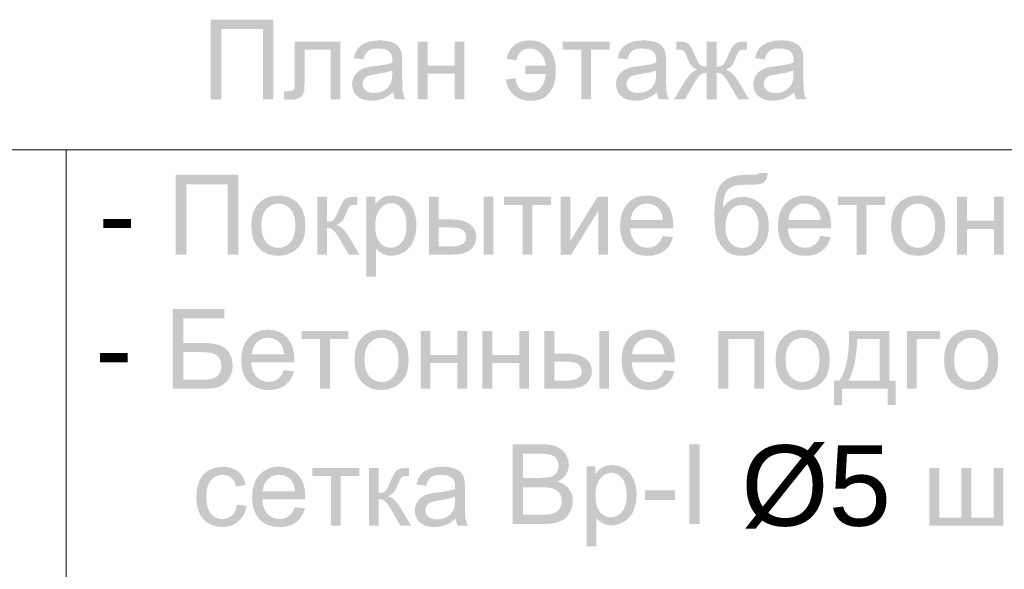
# Model space of a CAD drawing. Header units: millimetres. Extents: x 1527433 to 14789979, y -66543 to 11310.
# Tile 39 of 122: x 1951079 to 1954760, y -63298 to -61243. Entities that reach past the tile are written whole.
import ezdxf

# ---------------------------------------------------------------- set-up
doc = ezdxf.new("R2010")
doc.units = ezdxf.units.MM
doc.styles.get("Standard").update_dxf_attribs({"font": 'isocpeur.ttf', "height": 250})

msp = doc.modelspace()

# ---------------------------------------------------------------- hatches: boundary and pattern name
h = msp.add_hatch(color=7)
h.dxf.hatch_style = 2
h.paths.add_polyline_path([(1951793.122, -61242.858), (1952027.498, -61242.858), (1952027.498, -61540.845), (1951987.866, -61540.845), (1951987.866, -61278.026), (1951832.534, -61278.026), (1951832.534, -61540.845), (1951793.122, -61540.845)])
h = msp.add_hatch(color=7)
h.paths.add_polyline_path([(1952474.568, -61514.222), (1952454.628, -61528.973), (1952435.432, -61538.64), (1952415.919, -61543.973), (1952395.083, -61545.751), (1952378.33, -61544.666), (1952363.629, -61541.41), (1952350.985, -61535.984), (1952340.402, -61528.388), (1952332.05, -61519.096), (1952326.091, -61508.585), (1952322.52, -61496.855), (1952321.33, -61483.905), (1952323.122, -61468.774), (1952328.551, -61454.966), (1952336.868, -61443.184), (1952347.458, -61433.965), (1952359.86, -61427.006), (1952373.751, -61421.948), (1952387.262, -61419.151), (1952406.272, -61416.436), (1952426.965, -61413.666), (1952444.733, -61410.648), (1952459.587, -61407.382), (1952471.536, -61403.868), (1952471.688, -61397.708), (1952471.757, -61394.277), (1952471.107, -61383.941), (1952469.159, -61375.253), (1952465.92, -61368.209), (1952461.394, -61362.803), (1952453.518, -61357.377), (1952443.948, -61353.501), (1952432.683, -61351.176), (1952419.722, -61350.4), (1952407.631, -61350.968), (1952397.239, -61352.667), (1952388.553, -61355.493), (1952381.578, -61359.44), (1952370.871, -61371.98), (1952363.388, -61391.466), (1952327.614, -61386.56), (1952334.063, -61365.8), (1952343.654, -61349.463), (1952357.304, -61336.992), (1952375.956, -61327.745), (1952398.79, -61322.013), (1952425.014, -61320.084), (1952450.032, -61321.723), (1952469.883, -61326.588), (1952484.883, -61333.947), (1952495.294, -61342.959), (1952502.198, -61354.135), (1952506.704, -61367.874), (1952508.068, -61381.02), (1952508.523, -61401.608), (1952508.523, -61450.391), (1952508.668, -61473.584), (1952509.102, -61492.07), (1952509.825, -61505.853), (1952510.838, -61514.938), (1952514.311, -61528.181), (1952520.098, -61540.845), (1952481.899, -61540.845), (1952477.221, -61528.484)])
h.paths.add_polyline_path([(1952471.536, -61432.531), (1952460.332, -61436.436), (1952446.642, -61440.042), (1952430.461, -61443.337), (1952411.785, -61446.312), (1952392.52, -61449.791), (1952379.869, -61453.643), (1952371.553, -61458.687), (1952365.427, -61465.549), (1952361.61, -61473.818), (1952360.356, -61482.913), (1952363.126, -61496.362), (1952371.436, -61507.331), (1952385.078, -61514.649), (1952403.847, -61517.088), (1952423.822, -61514.773), (1952441.44, -61507.827), (1952455.71, -61496.872), (1952465.638, -61482.527), (1952470.055, -61467.182), (1952471.536, -61445.926)])
h = msp.add_hatch(color=7)
h.dxf.hatch_style = 2
h.paths.add_polyline_path([(1952969.245, -61415.223), (1952969.245, -61445.32), (1953045.478, -61445.32), (1953043.039, -61461.825), (1953039.194, -61476.119), (1953033.944, -61488.201), (1953027.288, -61498.071), (1953019.207, -61505.772), (1953009.684, -61511.266), (1952998.724, -61514.558), (1952986.333, -61515.655), (1952975.331, -61514.817), (1952965.518, -61512.304), (1952956.896, -61508.115), (1952949.463, -61502.246), (1952943.222, -61494.699), (1952938.173, -61485.471), (1952934.316, -61474.56), (1952931.652, -61461.966), (1952895.878, -61466.652), (1952899.836, -61483.57), (1952906.083, -61498.767), (1952914.614, -61512.238), (1952925.424, -61523.978), (1952938.292, -61533.519), (1952953.005, -61540.322), (1952969.568, -61544.395), (1952987.987, -61545.751), (1953009.639, -61544.892), (1953028.708, -61539.743), (1953045.192, -61530.295), (1953059.093, -61516.537), (1953070.018, -61499.402), (1953077.655, -61479.75), (1953082.007, -61457.587), (1953083.071, -61432.917), (1953081.429, -61408.021), (1953076.505, -61385.926), (1953068.305, -61366.642), (1953056.833, -61350.18), (1953042.539, -61337.013), (1953025.862, -61327.608), (1953006.798, -61321.965), (1952985.341, -61320.084), (1952968.093, -61321.291), (1952952.571, -61324.907), (1952938.785, -61330.92), (1952926.747, -61339.321), (1952916.67, -61349.613), (1952908.77, -61361.301), (1952903.05, -61374.373), (1952899.516, -61388.82), (1952935.125, -61394.498), (1952941.688, -61375.213), (1952952.447, -61361.432), (1952967.402, -61353.159), (1952986.553, -61350.4), (1952998.169, -61351.526), (1953008.698, -61354.9), (1953018.133, -61360.516), (1953026.461, -61368.37), (1953033.479, -61378.055), (1953038.988, -61389.089), (1953042.987, -61401.477), (1953045.478, -61415.223)])
h = msp.add_hatch(color=7)
h.paths.add_polyline_path([(1953461.154, -61514.222), (1953441.214, -61528.973), (1953422.018, -61538.64), (1953402.505, -61543.973), (1953381.669, -61545.751), (1953364.916, -61544.666), (1953350.215, -61541.41), (1953337.571, -61535.984), (1953326.988, -61528.388), (1953318.637, -61519.096), (1953312.678, -61508.585), (1953309.106, -61496.855), (1953307.916, -61483.905), (1953309.708, -61468.774), (1953315.137, -61454.966), (1953323.454, -61443.184), (1953334.044, -61433.965), (1953346.446, -61427.006), (1953360.337, -61421.948), (1953373.849, -61419.151), (1953392.859, -61416.436), (1953413.552, -61413.666), (1953431.32, -61410.648), (1953446.173, -61407.382), (1953458.123, -61403.868), (1953458.274, -61397.708), (1953458.343, -61394.277), (1953457.693, -61383.941), (1953455.746, -61375.253), (1953452.506, -61368.209), (1953447.98, -61362.803), (1953440.105, -61357.377), (1953430.534, -61353.501), (1953419.269, -61351.176), (1953406.308, -61350.4), (1953394.217, -61350.968), (1953383.826, -61352.667), (1953375.14, -61355.493), (1953368.164, -61359.44), (1953357.457, -61371.98), (1953349.974, -61391.466), (1953314.2, -61386.56), (1953320.65, -61365.8), (1953330.241, -61349.463), (1953343.89, -61336.992), (1953362.542, -61327.745), (1953385.376, -61322.013), (1953411.6, -61320.084), (1953436.618, -61321.723), (1953456.469, -61326.588), (1953471.469, -61333.947), (1953481.88, -61342.959), (1953488.784, -61354.135), (1953493.29, -61367.874), (1953494.654, -61381.02), (1953495.109, -61401.608), (1953495.109, -61450.391), (1953495.254, -61473.584), (1953495.688, -61492.07), (1953496.411, -61505.853), (1953497.424, -61514.938), (1953500.897, -61528.181), (1953506.685, -61540.845), (1953468.485, -61540.845), (1953463.807, -61528.484)])
h.paths.add_polyline_path([(1953458.123, -61432.531), (1953446.918, -61436.436), (1953433.228, -61440.042), (1953417.048, -61443.337), (1953398.371, -61446.312), (1953379.106, -61449.791), (1953366.456, -61453.643), (1953358.139, -61458.687), (1953352.014, -61465.549), (1953348.197, -61473.818), (1953346.943, -61482.913), (1953349.712, -61496.362), (1953358.022, -61507.331), (1953371.665, -61514.649), (1953390.433, -61517.088), (1953410.408, -61514.773), (1953428.026, -61507.827), (1953442.296, -61496.872), (1953452.225, -61482.527), (1953456.641, -61467.182), (1953458.123, -61445.926)])
h = msp.add_hatch(color=7)
h.paths.add_polyline_path([(1953974.565, -61514.222), (1953954.625, -61528.973), (1953935.429, -61538.64), (1953915.915, -61543.973), (1953895.08, -61545.751), (1953878.327, -61544.666), (1953863.626, -61541.41), (1953850.981, -61535.984), (1953840.399, -61528.388), (1953832.047, -61519.096), (1953826.088, -61508.585), (1953822.516, -61496.855), (1953821.327, -61483.905), (1953823.118, -61468.774), (1953828.548, -61454.966), (1953836.864, -61443.184), (1953847.455, -61433.965), (1953859.857, -61427.006), (1953873.748, -61421.948), (1953887.259, -61419.151), (1953906.269, -61416.436), (1953926.962, -61413.666), (1953944.73, -61410.648), (1953959.584, -61407.382), (1953971.533, -61403.868), (1953971.685, -61397.708), (1953971.754, -61394.277), (1953971.103, -61383.941), (1953969.156, -61375.253), (1953965.917, -61368.209), (1953961.391, -61362.803), (1953953.515, -61357.377), (1953943.945, -61353.501), (1953932.679, -61351.176), (1953919.719, -61350.4), (1953907.627, -61350.968), (1953897.236, -61352.667), (1953888.55, -61355.493), (1953881.575, -61359.44), (1953870.867, -61371.98), (1953863.385, -61391.466), (1953827.611, -61386.56), (1953834.06, -61365.8), (1953843.651, -61349.463), (1953857.301, -61336.992), (1953875.952, -61327.745), (1953898.786, -61322.013), (1953925.011, -61320.084), (1953950.029, -61321.723), (1953969.879, -61326.588), (1953984.879, -61333.947), (1953995.29, -61342.959), (1954002.194, -61354.135), (1954006.701, -61367.874), (1954008.065, -61381.02), (1954008.52, -61401.608), (1954008.52, -61450.391), (1954008.664, -61473.584), (1954009.098, -61492.07), (1954009.822, -61505.853), (1954010.835, -61514.938), (1954014.307, -61528.181), (1954020.095, -61540.845), (1953981.896, -61540.845), (1953977.218, -61528.484)])
h.paths.add_polyline_path([(1953971.533, -61432.531), (1953960.329, -61436.436), (1953946.639, -61440.042), (1953930.458, -61443.337), (1953911.781, -61446.312), (1953892.516, -61449.791), (1953879.866, -61453.643), (1953871.55, -61458.687), (1953865.424, -61465.549), (1953861.607, -61473.818), (1953860.353, -61482.913), (1953863.123, -61496.362), (1953871.432, -61507.331), (1953885.075, -61514.649), (1953903.844, -61517.088), (1953923.819, -61514.773), (1953941.437, -61507.827), (1953955.706, -61496.872), (1953965.635, -61482.527), (1953970.052, -61467.182), (1953971.533, -61445.926)])
h = msp.add_hatch(color=7)
h.dxf.hatch_style = 2
h.paths.add_polyline_path([(1952107.25, -61324.989), (1952277.19, -61324.989), (1952277.19, -61540.845), (1952240.81, -61540.845), (1952240.81, -61355.251), (1952143.851, -61355.251), (1952143.851, -61462.793), (1952143.697, -61480.001), (1952143.238, -61494.006), (1952142.479, -61504.806), (1952141.426, -61512.403), (1952136.83, -61523.64), (1952127.976, -61533.349), (1952114.547, -61540.046), (1952096.281, -61542.278), (1952082.515, -61541.865), (1952066.846, -61540.625), (1952066.846, -61510.143), (1952082.887, -61510.143), (1952092.602, -61509.564), (1952099.092, -61507.827), (1952103.151, -61504.81), (1952105.597, -61500.386), (1952106.32, -61496.427), (1952106.837, -61489.589), (1952107.147, -61479.868), (1952107.25, -61467.258)])
h = msp.add_hatch(color=7)
h.dxf.hatch_style = 2
h.paths.add_polyline_path([(1952566.978, -61324.989), (1952603.524, -61324.989), (1952603.524, -61414.837), (1952704.948, -61414.837), (1952704.948, -61324.989), (1952741.548, -61324.989), (1952741.548, -61540.845), (1952704.948, -61540.845), (1952704.948, -61445.099), (1952603.524, -61445.099), (1952603.524, -61540.845), (1952566.978, -61540.845)])
h = msp.add_hatch(color=7)
h.dxf.hatch_style = 2
h.paths.add_polyline_path([(1953108.633, -61324.989), (1953284.029, -61324.989), (1953284.029, -61355.251), (1953214.521, -61355.251), (1953214.521, -61540.845), (1953178.141, -61540.845), (1953178.141, -61355.251), (1953108.633, -61355.251)])
h = msp.add_hatch(color=7)
h.dxf.hatch_style = 2
h.paths.add_polyline_path([(1953683.817, -61324.989), (1953683.817, -61418.255), (1953698.693, -61416.594), (1953708.401, -61411.585), (1953712.361, -61406.635), (1953717.138, -61398.48), (1953722.741, -61387.122), (1953729.182, -61372.559), (1953735.393, -61358.606), (1953741.288, -61347.417), (1953746.863, -61338.988), (1953752.113, -61333.313), (1953765.004, -61327.084), (1953783.807, -61324.989), (1953797.257, -61324.989), (1953797.257, -61355.251), (1953787.28, -61355.086), (1953775.291, -61356.154), (1953768.594, -61359.33), (1953766.166, -61362.668), (1953763.185, -61368.218), (1953759.656, -61375.98), (1953755.585, -61385.954), (1953747.73, -61403.882), (1953740.537, -61415.278), (1953731.683, -61423.037), (1953718.985, -61430.051), (1953730.809, -61435.187), (1953742.473, -61444.224), (1953753.982, -61457.158), (1953765.342, -61473.983), (1953805.58, -61540.845), (1953765.342, -61540.845), (1953726.095, -61473.983), (1953714.857, -61457.157), (1953705.149, -61447.359), (1953695.351, -61442.619), (1953683.817, -61441.02), (1953683.817, -61540.845), (1953646.444, -61540.845), (1953646.444, -61441.02), (1953635.034, -61442.584), (1953625.278, -61447.249), (1953615.57, -61457.04), (1953604.332, -61473.983), (1953565.14, -61540.845), (1953524.902, -61540.845), (1953564.92, -61473.983), (1953576.352, -61457.158), (1953587.912, -61444.224), (1953599.608, -61435.187), (1953611.442, -61430.051), (1953597.6, -61422.244), (1953588.677, -61413.735), (1953585.008, -61407.781), (1953580.533, -61398.763), (1953575.252, -61386.675), (1953569.164, -61371.512), (1953564.541, -61362.493), (1953559.628, -61357.732), (1953553.062, -61355.747), (1953543.974, -61355.086), (1953539.964, -61355.127), (1953533.225, -61355.251), (1953533.225, -61324.989), (1953538.296, -61324.989), (1953556.28, -61325.637), (1953568.062, -61327.525), (1953576.234, -61331.501), (1953583.496, -61338.329), (1953587.154, -61343.569), (1953591.344, -61351.021), (1953596.061, -61360.684), (1953601.3, -61372.559), (1953607.595, -61386.955), (1953613.089, -61398.225), (1953617.787, -61406.363), (1953621.695, -61411.365), (1953631.403, -61416.546), (1953646.444, -61418.255), (1953646.444, -61324.989)])
h = msp.add_hatch(color=7)
h.dxf.hatch_style = 2
h.paths.add_polyline_path([(1951661.888, -61822.825), (1951896.265, -61822.825), (1951896.265, -62120.812), (1951856.633, -62120.812), (1951856.633, -61857.993), (1951701.3, -61857.993), (1951701.3, -62120.812), (1951661.888, -62120.812)])
h = msp.add_hatch(color=7)
h.paths.add_polyline_path([(1953843.037, -61815.714), (1953875.338, -61816.1), (1953871.769, -61834.587), (1953865.637, -61846.417), (1953857.155, -61853.452), (1953846.565, -61857.386), (1953839.299, -61858.463), (1953829.243, -61859.219), (1953816.396, -61859.665), (1953800.759, -61859.812), (1953779.871, -61860.359), (1953762.601, -61862.003), (1953748.948, -61864.741), (1953738.912, -61868.576), (1953724.774, -61879.945), (1953715.265, -61896.522), (1953709.629, -61918.502), (1953707.218, -61946.022), (1953722.19, -61928.052), (1953739.519, -61915.209), (1953759.204, -61907.519), (1953781.246, -61904.956), (1953801.544, -61906.784), (1953820.024, -61912.26), (1953836.684, -61921.374), (1953851.526, -61934.115), (1953863.72, -61950), (1953872.437, -61968.463), (1953877.671, -61989.5), (1953879.417, -62013.104), (1953878.539, -62031.149), (1953875.903, -62047.493), (1953871.511, -62062.132), (1953865.361, -62075.061), (1953850.024, -62096.524), (1953832.123, -62112.489), (1953821.655, -62118.276), (1953809.44, -62122.41), (1953795.489, -62124.891), (1953779.813, -62125.718), (1953761.663, -62124.621), (1953745.658, -62121.329), (1953731.792, -62115.835), (1953720.061, -62108.134), (1953701.209, -62088.097), (1953687.319, -62063.1), (1953682.335, -62046.841), (1953678.789, -62025.507), (1953676.668, -61999.088), (1953675.964, -61967.574), (1953677.772, -61928.279), (1953683.198, -61895.971), (1953692.242, -61870.65), (1953704.902, -61852.315), (1953721.325, -61839.324), (1953741.655, -61830.039), (1953765.891, -61824.464), (1953794.034, -61822.604), (1953810.705, -61822.531), (1953823.345, -61822.308), (1953831.954, -61821.93), (1953836.533, -61821.392), (1953840.674, -61819.38)])
h.paths.add_polyline_path([(1953841.218, -62012.057), (1953840.216, -61995.954), (1953837.215, -61981.375), (1953832.219, -61968.316), (1953825.233, -61956.77), (1953816.437, -61947.357), (1953806.002, -61940.62), (1953793.925, -61936.57), (1953780.198, -61935.218), (1953765.926, -61936.643), (1953753.375, -61940.916), (1953742.55, -61948.031), (1953733.455, -61957.983), (1953726.229, -61970.335), (1953721.081, -61984.579), (1953717.999, -62000.725), (1953716.974, -62018.782), (1953718.111, -62036.486), (1953721.522, -62051.979), (1953727.206, -62065.26), (1953735.164, -62076.329), (1953744.795, -62085.042), (1953755.49, -62091.26), (1953767.24, -62094.987), (1953780.033, -62096.228), (1953792.994, -62094.79), (1953804.679, -62090.474), (1953815.093, -62083.275), (1953824.241, -62073.187), (1953831.66, -62060.713), (1953836.967, -62046.363), (1953840.154, -62030.143)])
h = msp.add_hatch(color=7)
h.paths.add_polyline_path([(1951944.543, -62012.884), (1951946.622, -61984.854), (1951952.866, -61960.705), (1951963.286, -61940.431), (1951977.891, -61924.028), (1951992.555, -61913.538), (1952008.759, -61906.045), (1952026.493, -61901.549), (1952045.746, -61900.05), (1952066.974, -61901.879), (1952086.177, -61907.361), (1952103.355, -61916.491), (1952118.506, -61929.265), (1952130.878, -61945.244), (1952139.714, -61963.998), (1952145.016, -61985.533), (1952146.784, -62009.852), (1952145.999, -62029.581), (1952143.649, -62047.087), (1952139.738, -62062.361), (1952134.271, -62075.392), (1952118.892, -62096.607), (1952097.891, -62112.489), (1952072.914, -62122.41), (1952045.746, -62125.718), (1952024.176, -62123.907), (1952004.777, -62118.469), (1951987.548, -62109.393), (1951972.489, -62096.669), (1951960.263, -62080.523), (1951951.529, -62061.184), (1951946.289, -62038.641)])
h.paths.add_polyline_path([(1951982.136, -62012.884), (1951983.263, -62032.326), (1951986.649, -62049.154), (1951992.298, -62063.377), (1952000.215, -62075.006), (1952009.826, -62084.041), (1952020.624, -62090.481), (1952032.601, -62094.338), (1952045.746, -62095.621), (1952058.779, -62094.329), (1952070.675, -62090.447), (1952081.434, -62083.971), (1952091.056, -62074.896), (1952098.982, -62063.164), (1952104.65, -62048.72), (1952108.055, -62031.557), (1952109.191, -62011.671), (1952108.054, -61992.871), (1952104.643, -61976.49), (1952098.959, -61962.527), (1952091.001, -61950.983), (1952081.348, -61941.971), (1952070.585, -61935.528), (1952058.716, -61931.658), (1952045.746, -61930.367), (1952032.601, -61931.657), (1952020.624, -61935.521), (1952009.826, -61941.948), (1952000.215, -61950.927), (1951992.298, -61962.492), (1951986.649, -61976.676), (1951983.263, -61993.475)])
h = msp.add_hatch(color=7)
h.dxf.hatch_style = 2
h.paths.add_polyline_path([(1952190.963, -61904.956), (1952227.563, -61904.956), (1952227.563, -61998.222), (1952242.405, -61996.561), (1952252.037, -61991.552), (1952255.934, -61986.601), (1952260.678, -61978.447), (1952266.269, -61967.088), (1952272.708, -61952.526), (1952277.825, -61940.806), (1952282.43, -61931.277), (1952286.529, -61923.939), (1952290.126, -61918.792), (1952297.327, -61911.984), (1952305.56, -61907.822), (1952316.971, -61905.686), (1952333.672, -61904.956), (1952341.004, -61904.956), (1952341.004, -61935.218), (1952330.806, -61935.052), (1952318.948, -61936.12), (1952312.34, -61939.297), (1952309.912, -61942.635), (1952306.932, -61948.185), (1952303.403, -61955.947), (1952299.332, -61965.92), (1952291.305, -61983.849), (1952284.063, -61995.245), (1952275.257, -62003.003), (1952262.731, -62010.018), (1952274.462, -62015.153), (1952286.096, -62024.191), (1952297.636, -62037.125), (1952309.088, -62053.95), (1952349.106, -62120.812), (1952308.868, -62120.812), (1952269.842, -62053.95), (1952258.583, -62037.282), (1952248.895, -62027.436), (1952239.098, -62022.599), (1952227.563, -62020.987), (1952227.563, -62120.812), (1952190.963, -62120.812)])
h = msp.add_hatch(color=7)
h.paths.add_polyline_path([(1952374.754, -62203.549), (1952374.754, -61904.956), (1952408.102, -61904.956), (1952408.102, -61933.013), (1952420.601, -61918.619), (1952434.671, -61908.318), (1952451.097, -61902.117), (1952470.665, -61900.05), (1952496.669, -61903.633), (1952519.448, -61914.327), (1952538.01, -61931.476), (1952551.363, -61954.455), (1952559.452, -61981.623), (1952562.167, -62011.23), (1952559.19, -62042.732), (1952550.261, -62070.927), (1952543.636, -62083.422), (1952535.667, -62094.367), (1952526.355, -62103.762), (1952515.699, -62111.607), (1952492.438, -62122.176), (1952468.019, -62125.718), (1952450.69, -62123.782), (1952435.222, -62118.001), (1952421.965, -62109.23), (1952411.354, -62098.433), (1952411.354, -62203.549)])
h.paths.add_polyline_path([(1952407.882, -62014.097), (1952408.936, -62033.578), (1952412.098, -62050.346), (1952417.369, -62064.396), (1952424.749, -62075.723), (1952433.627, -62084.436), (1952443.394, -62090.654), (1952454.049, -62094.38), (1952465.594, -62095.621), (1952477.355, -62094.338), (1952488.242, -62090.481), (1952498.251, -62084.041), (1952507.376, -62075.006), (1952514.972, -62063.263), (1952520.398, -62048.699), (1952523.654, -62031.303), (1952524.739, -62011.065), (1952523.676, -61991.729), (1952520.488, -61974.981), (1952515.182, -61960.828), (1952507.762, -61949.274), (1952498.843, -61940.294), (1952489.117, -61933.867), (1952478.585, -61930.004), (1952467.248, -61928.713), (1952455.888, -61930.086), (1952445.206, -61934.198), (1952435.195, -61941.038), (1952425.851, -61950.597), (1952417.974, -61962.751), (1952412.36, -61977.386), (1952409, -61994.501)])
h = msp.add_hatch(color=7)
h.paths.add_polyline_path([(1952813.272, -61904.956), (1952849.873, -61904.956), (1952849.873, -62120.812), (1952813.272, -62120.812)])
h.paths.add_polyline_path([(1952608.606, -61904.956), (1952645.152, -61904.956), (1952645.152, -61989.292), (1952691.509, -61989.292), (1952712.861, -61990.396), (1952731.61, -61993.702), (1952747.753, -61999.198), (1952761.293, -62006.876), (1952772.009, -62016.509), (1952779.676, -62027.801), (1952784.283, -62040.757), (1952785.822, -62055.383), (1952784.541, -62068.415), (1952780.702, -62080.47), (1952774.311, -62091.543), (1952765.372, -62101.63), (1952753.631, -62110.022), (1952738.831, -62116.016), (1952720.971, -62119.613), (1952700.053, -62120.812), (1952608.606, -62120.812)])
h.paths.add_polyline_path([(1952645.152, -62090.716), (1952683.571, -62090.716), (1952699.694, -62090.187), (1952713.337, -62088.593), (1952724.499, -62085.925), (1952733.181, -62082.172), (1952739.66, -62077.314), (1952744.294, -62071.258), (1952747.079, -62064.002), (1952748.008, -62055.548), (1952745.252, -62042.319), (1952737.039, -62030.578), (1952729.878, -62025.794), (1952719.393, -62022.365), (1952705.591, -62020.3), (1952688.477, -62019.609), (1952645.152, -62019.609)])
h = msp.add_hatch(color=7)
h.dxf.hatch_style = 2
h.paths.add_polyline_path([(1952889.386, -61904.956), (1953064.783, -61904.956), (1953064.783, -61935.218), (1952995.275, -61935.218), (1952995.275, -62120.812), (1952958.894, -62120.812), (1952958.894, -61935.218), (1952889.386, -61935.218)])
h = msp.add_hatch(color=7)
h.dxf.hatch_style = 2
h.paths.add_polyline_path([(1953101.072, -61904.956), (1953137.673, -61904.956), (1953137.673, -62069.604), (1953239.097, -61904.956), (1953278.508, -61904.956), (1953278.508, -62120.812), (1953241.908, -62120.812), (1953241.908, -61957.211), (1953140.484, -62120.812), (1953101.072, -62120.812)])
h = msp.add_hatch(color=7)
h.paths.add_polyline_path([(1953483.136, -62051.304), (1953520.949, -62055.989), (1953515.493, -62071.637), (1953508.14, -62085.424), (1953498.896, -62097.351), (1953487.766, -62107.417), (1953474.848, -62115.439), (1953460.24, -62121.156), (1953443.947, -62124.579), (1953425.975, -62125.718), (1953403.516, -62123.898), (1953383.518, -62118.435), (1953365.979, -62109.323), (1953350.899, -62096.558), (1953338.754, -62080.497), (1953330.091, -62061.501), (1953324.901, -62039.57), (1953323.173, -62014.703), (1953324.921, -61989.011), (1953330.167, -61966.348), (1953338.916, -61946.723), (1953351.175, -61930.147), (1953366.234, -61916.979), (1953383.387, -61907.574), (1953402.637, -61901.931), (1953423.991, -61900.05), (1953444.629, -61901.899), (1953463.299, -61907.437), (1953479.995, -61916.654), (1953494.711, -61929.54), (1953506.721, -61945.797), (1953515.299, -61965.045), (1953520.446, -61987.281), (1953522.162, -62012.498), (1953521.941, -62022.255), (1953360.931, -62022.255), (1953362.936, -62038.996), (1953366.96, -62053.66), (1953373.001, -62066.236), (1953381.051, -62076.715), (1953390.663, -62084.994), (1953401.391, -62090.902), (1953413.235, -62094.442), (1953426.195, -62095.621), (1953444.833, -62092.976), (1953460.536, -62085.038), (1953473.283, -62071.313)])
h.paths.add_polyline_path([(1953362.971, -61992.158), (1953483.522, -61992.158), (1953481.732, -61979.405), (1953478.836, -61968.346), (1953474.825, -61958.982), (1953469.686, -61951.313), (1953460.281, -61942.053), (1953449.594, -61935.438), (1953437.626, -61931.47), (1953424.376, -61930.147), (1953412.273, -61931.201), (1953401.177, -61934.363), (1953391.084, -61939.634), (1953381.988, -61947.014), (1953374.35, -61956.161), (1953368.635, -61966.733), (1953364.842, -61978.733)])
h = msp.add_hatch(color=7)
h.paths.add_polyline_path([(1954072.824, -62051.304), (1954110.638, -62055.989), (1954105.182, -62071.637), (1954097.829, -62085.424), (1954088.585, -62097.351), (1954077.455, -62107.417), (1954064.536, -62115.439), (1954049.928, -62121.156), (1954033.636, -62124.579), (1954015.663, -62125.718), (1953993.205, -62123.898), (1953973.206, -62118.435), (1953955.667, -62109.323), (1953940.588, -62096.558), (1953928.442, -62080.497), (1953919.78, -62061.501), (1953914.59, -62039.57), (1953912.862, -62014.703), (1953914.609, -61989.011), (1953919.855, -61966.348), (1953928.605, -61946.723), (1953940.864, -61930.147), (1953955.923, -61916.979), (1953973.075, -61907.574), (1953992.326, -61901.931), (1954013.679, -61900.05), (1954034.318, -61901.899), (1954052.988, -61907.437), (1954069.683, -61916.654), (1954084.4, -61929.54), (1954096.41, -61945.797), (1954104.988, -61965.045), (1954110.135, -61987.281), (1954111.851, -62012.498), (1954111.63, -62022.255), (1953950.62, -62022.255), (1953952.624, -62038.996), (1953956.649, -62053.66), (1953962.689, -62066.236), (1953970.739, -62076.715), (1953980.351, -62084.994), (1953991.079, -62090.902), (1954002.924, -62094.442), (1954015.884, -62095.621), (1954034.522, -62092.976), (1954050.225, -62085.038), (1954062.972, -62071.313)])
h.paths.add_polyline_path([(1953952.66, -61992.158), (1954073.21, -61992.158), (1954071.421, -61979.405), (1954068.525, -61968.346), (1954064.513, -61958.982), (1954059.375, -61951.313), (1954049.97, -61942.053), (1954039.283, -61935.438), (1954027.315, -61931.47), (1954014.065, -61930.147), (1954001.961, -61931.201), (1953990.866, -61934.363), (1953980.772, -61939.634), (1953971.676, -61947.014), (1953964.039, -61956.161), (1953958.323, -61966.733), (1953954.53, -61978.733)])
h = msp.add_hatch(color=7)
h.dxf.hatch_style = 2
h.paths.add_polyline_path([(1954138.336, -61904.956), (1954313.732, -61904.956), (1954313.732, -61935.218), (1954244.224, -61935.218), (1954244.224, -62120.812), (1954207.844, -62120.812), (1954207.844, -61935.218), (1954138.336, -61935.218)])
h = msp.add_hatch(color=7)
h.paths.add_polyline_path([(1954336.407, -62012.884), (1954338.486, -61984.854), (1954344.73, -61960.705), (1954355.15, -61940.431), (1954369.755, -61924.028), (1954384.419, -61913.538), (1954400.623, -61906.045), (1954418.357, -61901.549), (1954437.61, -61900.05), (1954458.839, -61901.879), (1954478.042, -61907.361), (1954495.219, -61916.491), (1954510.37, -61929.265), (1954522.742, -61945.244), (1954531.578, -61963.998), (1954536.88, -61985.533), (1954538.648, -62009.852), (1954537.863, -62029.581), (1954535.513, -62047.087), (1954531.602, -62062.361), (1954526.135, -62075.392), (1954510.756, -62096.607), (1954489.755, -62112.489), (1954464.778, -62122.41), (1954437.61, -62125.718), (1954416.04, -62123.907), (1954396.641, -62118.469), (1954379.412, -62109.393), (1954364.353, -62096.669), (1954352.127, -62080.523), (1954343.393, -62061.184), (1954338.153, -62038.641)])
h.paths.add_polyline_path([(1954374, -62012.884), (1954375.127, -62032.326), (1954378.513, -62049.154), (1954384.162, -62063.377), (1954392.08, -62075.006), (1954401.69, -62084.041), (1954412.488, -62090.481), (1954424.465, -62094.338), (1954437.61, -62095.621), (1954450.643, -62094.329), (1954462.539, -62090.447), (1954473.298, -62083.971), (1954482.92, -62074.896), (1954490.846, -62063.164), (1954496.514, -62048.72), (1954499.919, -62031.557), (1954501.055, -62011.671), (1954499.918, -61992.871), (1954496.507, -61976.49), (1954490.823, -61962.527), (1954482.865, -61950.983), (1954473.212, -61941.971), (1954462.449, -61935.528), (1954450.58, -61931.658), (1954437.61, -61930.367), (1954424.465, -61931.657), (1954412.488, -61935.521), (1954401.69, -61941.948), (1954392.08, -61950.927), (1954384.162, -61962.492), (1954378.513, -61976.676), (1954375.127, -61993.475)])
h = msp.add_hatch(color=7)
h.dxf.hatch_style = 2
h.paths.add_polyline_path([(1954583.268, -61904.956), (1954619.813, -61904.956), (1954619.813, -61994.804), (1954721.237, -61994.804), (1954721.237, -61904.956), (1954757.838, -61904.956), (1954757.838, -62120.812), (1954721.237, -62120.812), (1954721.237, -62025.066), (1954619.813, -62025.066), (1954619.813, -62120.812), (1954583.268, -62120.812)])
h = msp.add_hatch(color=7)
h.paths.add_polyline_path([(1951650.622, -62324.475), (1951843.933, -62324.475), (1951843.933, -62359.643), (1951690.033, -62359.643), (1951690.033, -62451.53), (1951761.195, -62451.53), (1951779.871, -62452.005), (1951796.542, -62453.425), (1951811.208, -62455.786), (1951823.869, -62459.082), (1951834.939, -62463.671), (1951844.842, -62469.92), (1951853.588, -62477.833), (1951861.186, -62487.414), (1951871.728, -62509.945), (1951875.242, -62535.866), (1951872.72, -62557.694), (1951865.155, -62578.034), (1951852.601, -62595.866), (1951835.168, -62610.06), (1951823.449, -62615.486), (1951808.221, -62619.361), (1951789.489, -62621.687), (1951767.259, -62622.462), (1951650.622, -62622.462)])
h.paths.add_polyline_path([(1951690.033, -62588.948), (1951768.912, -62588.948), (1951783.868, -62588.14), (1951796.825, -62585.71), (1951807.786, -62581.646), (1951816.758, -62575.939), (1951823.744, -62568.632), (1951828.74, -62559.692), (1951831.741, -62549.119), (1951832.743, -62536.913), (1951830.442, -62519.922), (1951823.593, -62505.99), (1951812.644, -62495.689), (1951798.182, -62489.564), (1951788.602, -62487.787), (1951776.154, -62486.512), (1951760.843, -62485.742), (1951742.674, -62485.485), (1951690.033, -62485.485)])
h = msp.add_hatch(color=7)
h.paths.add_polyline_path([(1952066.835, -62552.954), (1952104.648, -62557.639), (1952099.192, -62573.287), (1952091.839, -62587.074), (1952082.595, -62599.001), (1952071.465, -62609.067), (1952058.547, -62617.089), (1952043.938, -62622.806), (1952027.646, -62626.229), (1952009.674, -62627.368), (1951987.215, -62625.548), (1951967.216, -62620.085), (1951949.677, -62610.973), (1951934.598, -62598.208), (1951922.452, -62582.147), (1951913.79, -62563.151), (1951908.6, -62541.22), (1951906.872, -62516.353), (1951908.619, -62490.661), (1951913.865, -62467.998), (1951922.615, -62448.373), (1951934.874, -62431.797), (1951949.933, -62418.629), (1951967.085, -62409.224), (1951986.336, -62403.581), (1952007.689, -62401.7), (1952028.328, -62403.549), (1952046.998, -62409.087), (1952063.693, -62418.304), (1952078.41, -62431.19), (1952090.42, -62447.447), (1952098.998, -62466.695), (1952104.145, -62488.931), (1952105.861, -62514.148), (1952105.64, -62523.905), (1951944.63, -62523.905), (1951946.634, -62540.646), (1951950.659, -62555.31), (1951956.699, -62567.886), (1951964.749, -62578.365), (1951974.361, -62586.644), (1951985.089, -62592.552), (1951996.934, -62596.092), (1952009.894, -62597.271), (1952028.532, -62594.626), (1952044.235, -62586.688), (1952056.981, -62572.963)])
h.paths.add_polyline_path([(1951946.67, -62493.808), (1952067.22, -62493.808), (1952065.431, -62481.055), (1952062.535, -62469.996), (1952058.523, -62460.632), (1952053.385, -62452.963), (1952043.98, -62443.703), (1952033.293, -62437.088), (1952021.325, -62433.12), (1952008.075, -62431.797), (1951995.972, -62432.851), (1951984.876, -62436.013), (1951974.782, -62441.284), (1951965.687, -62448.664), (1951958.049, -62457.811), (1951952.333, -62468.383), (1951948.54, -62480.383)])
h = msp.add_hatch(color=7)
h.dxf.hatch_style = 2
h.paths.add_polyline_path([(1952132.346, -62406.606), (1952307.742, -62406.606), (1952307.742, -62436.868), (1952238.234, -62436.868), (1952238.234, -62622.462), (1952201.854, -62622.462), (1952201.854, -62436.868), (1952132.346, -62436.868)])
h = msp.add_hatch(color=7)
h.paths.add_polyline_path([(1952330.417, -62514.534), (1952332.496, -62486.504), (1952338.74, -62462.355), (1952349.16, -62442.081), (1952363.765, -62425.678), (1952378.429, -62415.188), (1952394.633, -62407.695), (1952412.367, -62403.199), (1952431.62, -62401.7), (1952452.849, -62403.529), (1952472.052, -62409.011), (1952489.229, -62418.141), (1952504.38, -62430.915), (1952516.752, -62446.894), (1952525.588, -62465.648), (1952530.89, -62487.183), (1952532.658, -62511.502), (1952531.873, -62531.231), (1952529.523, -62548.737), (1952525.612, -62564.011), (1952520.145, -62577.042), (1952504.766, -62598.257), (1952483.765, -62614.139), (1952458.788, -62624.06), (1952431.62, -62627.368), (1952410.05, -62625.557), (1952390.651, -62620.119), (1952373.422, -62611.043), (1952358.363, -62598.319), (1952346.137, -62582.173), (1952337.404, -62562.834), (1952332.164, -62540.291)])
h.paths.add_polyline_path([(1952368.01, -62514.534), (1952369.137, -62533.976), (1952372.523, -62550.804), (1952378.172, -62565.027), (1952386.09, -62576.656), (1952395.7, -62585.691), (1952406.498, -62592.131), (1952418.475, -62595.988), (1952431.62, -62597.271), (1952444.653, -62595.979), (1952456.549, -62592.097), (1952467.308, -62585.621), (1952476.93, -62576.546), (1952484.856, -62564.814), (1952490.524, -62550.37), (1952493.929, -62533.207), (1952495.065, -62513.321), (1952493.928, -62494.521), (1952490.517, -62478.14), (1952484.833, -62464.177), (1952476.875, -62452.633), (1952467.222, -62443.621), (1952456.459, -62437.178), (1952444.59, -62433.308), (1952431.62, -62432.017), (1952418.475, -62433.307), (1952406.498, -62437.171), (1952395.7, -62443.598), (1952386.09, -62452.577), (1952378.172, -62464.142), (1952372.523, -62478.326), (1952369.137, -62495.125)])
h = msp.add_hatch(color=7)
h.dxf.hatch_style = 2
h.paths.add_polyline_path([(1952577.278, -62406.606), (1952613.823, -62406.606), (1952613.823, -62496.454), (1952715.247, -62496.454), (1952715.247, -62406.606), (1952751.848, -62406.606), (1952751.848, -62622.462), (1952715.247, -62622.462), (1952715.247, -62526.716), (1952613.823, -62526.716), (1952613.823, -62622.462), (1952577.278, -62622.462)])
h = msp.add_hatch(color=7)
h.dxf.hatch_style = 2
h.paths.add_polyline_path([(1952808.627, -62406.606), (1952845.172, -62406.606), (1952845.172, -62496.454), (1952946.596, -62496.454), (1952946.596, -62406.606), (1952983.197, -62406.606), (1952983.197, -62622.462), (1952946.596, -62622.462), (1952946.596, -62526.716), (1952845.172, -62526.716), (1952845.172, -62622.462), (1952808.627, -62622.462)])
h = msp.add_hatch(color=7)
h.paths.add_polyline_path([(1953245.249, -62406.606), (1953281.849, -62406.606), (1953281.849, -62622.462), (1953245.249, -62622.462)])
h.paths.add_polyline_path([(1953040.582, -62406.606), (1953077.128, -62406.606), (1953077.128, -62490.942), (1953123.485, -62490.942), (1953144.838, -62492.046), (1953163.586, -62495.352), (1953179.73, -62500.848), (1953193.269, -62508.526), (1953203.985, -62518.159), (1953211.652, -62529.451), (1953216.26, -62542.407), (1953217.798, -62557.033), (1953216.517, -62570.065), (1953212.679, -62582.12), (1953206.287, -62593.193), (1953197.348, -62603.28), (1953185.607, -62611.672), (1953170.807, -62617.666), (1953152.948, -62621.263), (1953132.029, -62622.462), (1953040.582, -62622.462)])
h.paths.add_polyline_path([(1953077.128, -62592.366), (1953115.548, -62592.366), (1953131.671, -62591.837), (1953145.313, -62590.243), (1953156.475, -62587.575), (1953165.157, -62583.822), (1953171.636, -62578.964), (1953176.271, -62572.908), (1953179.055, -62565.652), (1953179.985, -62557.198), (1953177.229, -62543.969), (1953169.015, -62532.228), (1953161.854, -62527.444), (1953151.37, -62524.015), (1953137.568, -62521.95), (1953120.453, -62521.259), (1953077.128, -62521.259)])
h = msp.add_hatch(color=7)
h.paths.add_polyline_path([(1953488.877, -62552.954), (1953526.69, -62557.639), (1953521.234, -62573.287), (1953513.881, -62587.074), (1953504.637, -62599.001), (1953493.507, -62609.067), (1953480.589, -62617.089), (1953465.981, -62622.806), (1953449.688, -62626.229), (1953431.716, -62627.368), (1953409.257, -62625.548), (1953389.258, -62620.085), (1953371.719, -62610.973), (1953356.64, -62598.208), (1953344.495, -62582.147), (1953335.832, -62563.151), (1953330.642, -62541.22), (1953328.914, -62516.353), (1953330.662, -62490.661), (1953335.908, -62467.998), (1953344.657, -62448.373), (1953356.916, -62431.797), (1953371.975, -62418.629), (1953389.127, -62409.224), (1953408.378, -62403.581), (1953429.731, -62401.7), (1953450.37, -62403.549), (1953469.04, -62409.087), (1953485.736, -62418.304), (1953500.452, -62431.19), (1953512.462, -62447.447), (1953521.04, -62466.695), (1953526.187, -62488.931), (1953527.903, -62514.148), (1953527.682, -62523.905), (1953366.672, -62523.905), (1953368.677, -62540.646), (1953372.701, -62555.31), (1953378.741, -62567.886), (1953386.792, -62578.365), (1953396.404, -62586.644), (1953407.132, -62592.552), (1953418.976, -62596.092), (1953431.936, -62597.271), (1953450.574, -62594.626), (1953466.277, -62586.688), (1953479.024, -62572.963)])
h.paths.add_polyline_path([(1953368.712, -62493.808), (1953489.263, -62493.808), (1953487.473, -62481.055), (1953484.577, -62469.996), (1953480.565, -62460.632), (1953475.427, -62452.963), (1953466.022, -62443.703), (1953455.335, -62437.088), (1953443.367, -62433.12), (1953430.117, -62431.797), (1953418.014, -62432.851), (1953406.918, -62436.013), (1953396.825, -62441.284), (1953387.729, -62448.664), (1953380.091, -62457.811), (1953374.376, -62468.383), (1953370.583, -62480.383)])
h = msp.add_hatch(color=7)
h.dxf.hatch_style = 2
h.paths.add_polyline_path([(1953690.855, -62406.606), (1953861.18, -62406.606), (1953861.18, -62622.462), (1953824.579, -62622.462), (1953824.579, -62436.868), (1953727.4, -62436.868), (1953727.4, -62622.462), (1953690.855, -62622.462)])
h = msp.add_hatch(color=7)
h.paths.add_polyline_path([(1953904.177, -62514.534), (1953906.256, -62486.504), (1953912.5, -62462.355), (1953922.92, -62442.081), (1953937.526, -62425.678), (1953952.19, -62415.188), (1953968.394, -62407.695), (1953986.127, -62403.199), (1954005.38, -62401.7), (1954026.609, -62403.529), (1954045.812, -62409.011), (1954062.989, -62418.141), (1954078.141, -62430.915), (1954090.512, -62446.894), (1954099.349, -62465.648), (1954104.651, -62487.183), (1954106.418, -62511.502), (1954105.633, -62531.231), (1954103.283, -62548.737), (1954099.372, -62564.011), (1954093.905, -62577.042), (1954078.526, -62598.257), (1954057.525, -62614.139), (1954032.548, -62624.06), (1954005.38, -62627.368), (1953983.81, -62625.557), (1953964.411, -62620.119), (1953947.182, -62611.043), (1953932.124, -62598.319), (1953919.897, -62582.173), (1953911.164, -62562.834), (1953905.924, -62540.291)])
h.paths.add_polyline_path([(1953941.77, -62514.534), (1953942.897, -62533.976), (1953946.283, -62550.804), (1953951.932, -62565.027), (1953959.85, -62576.656), (1953969.46, -62585.691), (1953980.259, -62592.131), (1953992.235, -62595.988), (1954005.38, -62597.271), (1954018.413, -62595.979), (1954030.309, -62592.097), (1954041.068, -62585.621), (1954050.69, -62576.546), (1954058.616, -62564.814), (1954064.284, -62550.37), (1954067.689, -62533.207), (1954068.825, -62513.321), (1954067.688, -62494.521), (1954064.278, -62478.14), (1954058.593, -62464.177), (1954050.635, -62452.633), (1954040.983, -62443.621), (1954030.219, -62437.178), (1954018.35, -62433.308), (1954005.38, -62432.017), (1953992.235, -62433.307), (1953980.259, -62437.171), (1953969.46, -62443.598), (1953959.85, -62452.577), (1953951.932, -62464.142), (1953946.283, -62478.326), (1953942.897, -62495.125)])
h = msp.add_hatch(color=7)
h.paths.add_polyline_path([(1954179.646, -62406.606), (1954330.073, -62406.606), (1954330.073, -62592.366), (1954353.444, -62592.366), (1954353.444, -62683.647), (1954323.403, -62683.647), (1954323.403, -62622.462), (1954153.463, -62622.462), (1954153.463, -62683.647), (1954123.367, -62683.647), (1954123.367, -62592.366), (1954142.66, -62592.366), (1954151.685, -62577.997), (1954159.454, -62561.1), (1954165.965, -62541.676), (1954171.219, -62519.722), (1954175.215, -62495.239), (1954177.952, -62468.226), (1954179.429, -62438.682)])
h.paths.add_polyline_path([(1954210.183, -62436.868), (1954206.606, -62486.023), (1954200, -62528.321), (1954190.355, -62563.767), (1954177.662, -62592.366), (1954293.693, -62592.366), (1954293.693, -62436.868)])
h = msp.add_hatch(color=7)
h.dxf.hatch_style = 2
h.paths.add_polyline_path([(1954395.38, -62406.606), (1954519.568, -62406.606), (1954519.568, -62436.868), (1954431.925, -62436.868), (1954431.925, -62622.462), (1954395.38, -62622.462)])
h = msp.add_hatch(color=7)
h.paths.add_polyline_path([(1954534.519, -62514.534), (1954536.599, -62486.504), (1954542.843, -62462.355), (1954553.262, -62442.081), (1954567.868, -62425.678), (1954582.532, -62415.188), (1954598.736, -62407.695), (1954616.47, -62403.199), (1954635.723, -62401.7), (1954656.951, -62403.529), (1954676.154, -62409.011), (1954693.331, -62418.141), (1954708.483, -62430.915), (1954720.854, -62446.894), (1954729.691, -62465.648), (1954734.993, -62487.183), (1954736.76, -62511.502), (1954735.976, -62531.231), (1954733.625, -62548.737), (1954729.714, -62564.011), (1954724.248, -62577.042), (1954708.869, -62598.257), (1954687.868, -62614.139), (1954662.891, -62624.06), (1954635.723, -62627.368), (1954614.153, -62625.557), (1954594.753, -62620.119), (1954577.525, -62611.043), (1954562.466, -62598.319), (1954550.239, -62582.173), (1954541.506, -62562.834), (1954536.266, -62540.291)])
h.paths.add_polyline_path([(1954572.112, -62514.534), (1954573.24, -62533.976), (1954576.625, -62550.804), (1954582.274, -62565.027), (1954590.192, -62576.656), (1954599.802, -62585.691), (1954610.601, -62592.131), (1954622.578, -62595.988), (1954635.723, -62597.271), (1954648.755, -62595.979), (1954660.651, -62592.097), (1954671.41, -62585.621), (1954681.032, -62576.546), (1954688.959, -62564.814), (1954694.627, -62550.37), (1954698.031, -62533.207), (1954699.167, -62513.321), (1954698.031, -62494.521), (1954694.62, -62478.14), (1954688.935, -62464.177), (1954680.977, -62452.633), (1954671.325, -62443.621), (1954660.562, -62437.178), (1954648.692, -62433.308), (1954635.723, -62432.017), (1954622.578, -62433.307), (1954610.601, -62437.171), (1954599.802, -62443.598), (1954590.192, -62452.577), (1954582.274, -62464.142), (1954576.625, -62478.326), (1954573.24, -62495.125)])
h = msp.add_hatch(color=7)
h.paths.add_polyline_path([(1952921.382, -63128.345), (1952921.382, -62830.358), (1953033.169, -62830.358), (1953049.396, -62830.926), (1953063.933, -62832.625), (1953076.786, -62835.451), (1953087.959, -62839.398), (1953106.322, -62850.898), (1953120.261, -62867.235), (1953129.018, -62886.5), (1953131.946, -62906.591), (1953129.349, -62925.167), (1953121.584, -62942.586), (1953108.554, -62957.834), (1953090.275, -62969.816), (1953103.009, -62974.486), (1953114.177, -62980.558), (1953123.784, -62988.024), (1953131.836, -62996.88), (1953138.203, -63006.863), (1953142.75, -63017.709), (1953145.479, -63029.413), (1953146.388, -63041.97), (1953144.163, -63062.193), (1953137.514, -63080.886), (1953127.633, -63096.816), (1953115.686, -63108.612), (1953101.003, -63117.197), (1953083.054, -63123.384), (1953061.232, -63127.105), (1953034.988, -63128.345)])
h.paths.add_polyline_path([(1952960.849, -62955.594), (1953025.231, -62955.594), (1953047.755, -62954.726), (1953062.879, -62952.122), (1953076.067, -62946.196), (1953085.534, -62937.294), (1953091.239, -62925.629), (1953093.141, -62911.277), (1953091.363, -62897.345), (1953086.03, -62885.149), (1953077.39, -62875.654), (1953065.69, -62869.715), (1953057.898, -62867.898), (1953047.748, -62866.587), (1953035.243, -62865.793), (1953020.38, -62865.526), (1952960.849, -62865.526)])
h.paths.add_polyline_path([(1952960.849, -63093.178), (1953034.988, -63093.178), (1953051.242, -63092.833), (1953061.832, -63091.745), (1953074.31, -63088.52), (1953084.597, -63083.642), (1953092.907, -63076.648), (1953099.645, -63067.05), (1953104.062, -63055.357), (1953105.543, -63041.97), (1953103.4, -63026.377), (1953096.999, -63012.976), (1953086.781, -63002.53), (1953073.297, -62995.723), (1953054.852, -62992.002), (1953029.751, -62990.762), (1952960.849, -62990.762)])
h = msp.add_hatch(color=7)
h.dxf.hatch_style = 2
h.paths.add_polyline_path([(1953581.861, -63128.345), (1953581.861, -62830.358), (1953621.328, -62830.358), (1953621.328, -63128.345)])
h = msp.add_hatch(color=7)
h.dxf.hatch_style = 2
h.paths.add_polyline_path([(1951891.074, -63055.651), (1951927.069, -63060.281), (1951922.953, -63077.88), (1951916.554, -63093.464), (1951907.86, -63107.023), (1951896.862, -63118.545), (1951884.024, -63127.765), (1951869.811, -63134.344), (1951854.213, -63138.288), (1951837.221, -63139.601), (1951816.147, -63137.792), (1951797.244, -63132.366), (1951780.511, -63123.323), (1951765.948, -63110.662), (1951754.164, -63094.613), (1951745.76, -63075.412), (1951740.725, -63053.069), (1951739.049, -63027.594), (1951741.943, -62994.811), (1951750.625, -62966.409), (1951757.168, -62954.121), (1951765.225, -62943.465), (1951774.801, -62934.442), (1951785.902, -62927.052), (1951810.618, -62917.227), (1951837.441, -62913.934), (1951854.214, -62915.049), (1951869.391, -62918.392), (1951882.965, -62923.956), (1951894.933, -62931.738), (1951905.101, -62941.588), (1951913.274, -62953.283), (1951919.443, -62966.829), (1951923.596, -62982.229), (1951888.043, -62987.741), (1951880.973, -62968.683), (1951870.018, -62954.999), (1951855.769, -62946.786), (1951838.874, -62944.03), (1951825.676, -62945.27), (1951813.78, -62948.991), (1951803.186, -62955.192), (1951793.895, -62963.874), (1951786.339, -62975.232), (1951780.948, -62989.464), (1951777.718, -63006.569), (1951776.642, -63026.547), (1951777.677, -63046.813), (1951780.79, -63064.112), (1951785.99, -63078.435), (1951793.289, -63089.771), (1951802.271, -63098.412), (1951812.519, -63104.578), (1951824.039, -63108.274), (1951836.835, -63109.505), (1951856.582, -63106.197), (1951872.774, -63096.276), (1951879.315, -63088.781), (1951884.549, -63079.519), (1951888.471, -63068.479)])
h = msp.add_hatch(color=7)
h.paths.add_polyline_path([(1952107.575, -63065.187), (1952145.388, -63069.872), (1952139.932, -63085.52), (1952132.579, -63099.307), (1952123.335, -63111.234), (1952112.205, -63121.301), (1952099.287, -63129.323), (1952084.679, -63135.04), (1952068.386, -63138.462), (1952050.414, -63139.601), (1952027.955, -63137.781), (1952007.956, -63132.318), (1951990.418, -63123.207), (1951975.338, -63110.442), (1951963.193, -63094.381), (1951954.53, -63075.385), (1951949.34, -63053.453), (1951947.612, -63028.586), (1951949.36, -63002.895), (1951954.606, -62980.231), (1951963.355, -62960.606), (1951975.614, -62944.03), (1951990.673, -62930.863), (1952007.826, -62921.458), (1952027.076, -62915.815), (1952048.429, -62913.934), (1952069.068, -62915.782), (1952087.738, -62921.32), (1952104.434, -62930.537), (1952119.15, -62943.424), (1952131.16, -62959.68), (1952139.738, -62978.929), (1952144.885, -63001.164), (1952146.601, -63026.381), (1952146.38, -63036.138), (1951985.37, -63036.138), (1951987.375, -63052.879), (1951991.399, -63067.543), (1951997.439, -63080.12), (1952005.49, -63090.598), (1952015.102, -63098.877), (1952025.83, -63104.785), (1952037.674, -63108.326), (1952050.634, -63109.505), (1952069.272, -63106.859), (1952084.975, -63098.921), (1952097.722, -63085.196)])
h.paths.add_polyline_path([(1951987.41, -63006.042), (1952107.961, -63006.042), (1952106.171, -62993.288), (1952103.275, -62982.229), (1952099.264, -62972.865), (1952094.125, -62965.197), (1952084.72, -62955.936), (1952074.033, -62949.322), (1952062.065, -62945.353), (1952048.815, -62944.03), (1952036.712, -62945.084), (1952025.616, -62948.247), (1952015.523, -62953.518), (1952006.427, -62960.897), (1951998.789, -62970.044), (1951993.074, -62980.617), (1951989.281, -62992.616)])
h = msp.add_hatch(color=7)
h.dxf.hatch_style = 2
h.paths.add_polyline_path([(1952173.086, -62918.839), (1952348.483, -62918.839), (1952348.483, -62949.101), (1952278.974, -62949.101), (1952278.974, -63134.695), (1952242.594, -63134.695), (1952242.594, -62949.101), (1952173.086, -62949.101)])
h = msp.add_hatch(color=7)
h.dxf.hatch_style = 2
h.paths.add_polyline_path([(1952384.552, -62918.839), (1952421.152, -62918.839), (1952421.152, -63012.105), (1952435.994, -63010.444), (1952445.626, -63005.435), (1952449.523, -63000.485), (1952454.267, -62992.33), (1952459.858, -62980.972), (1952466.297, -62966.409), (1952471.414, -62954.689), (1952476.019, -62945.16), (1952480.118, -62937.822), (1952483.715, -62932.675), (1952490.916, -62925.867), (1952499.149, -62921.706), (1952510.56, -62919.57), (1952527.261, -62918.839), (1952534.592, -62918.839), (1952534.592, -62949.101), (1952524.395, -62948.936), (1952512.537, -62950.004), (1952505.929, -62953.18), (1952503.501, -62956.518), (1952500.521, -62962.068), (1952496.992, -62969.83), (1952492.921, -62979.804), (1952484.894, -62997.732), (1952477.652, -63009.128), (1952468.846, -63016.887), (1952456.32, -63023.901), (1952468.051, -63029.037), (1952479.685, -63038.074), (1952491.225, -63051.008), (1952502.677, -63067.833), (1952542.695, -63134.695), (1952502.457, -63134.695), (1952463.431, -63067.833), (1952452.172, -63051.165), (1952442.484, -63041.319), (1952432.687, -63036.483), (1952421.152, -63034.87), (1952421.152, -63134.695), (1952384.552, -63134.695)])
h = msp.add_hatch(color=7)
h.paths.add_polyline_path([(1952709.178, -63108.072), (1952689.238, -63122.823), (1952670.042, -63132.49), (1952650.529, -63137.823), (1952629.693, -63139.601), (1952612.94, -63138.516), (1952598.239, -63135.26), (1952585.595, -63129.834), (1952575.012, -63122.238), (1952566.661, -63112.946), (1952560.701, -63102.435), (1952557.13, -63090.705), (1952555.94, -63077.755), (1952557.732, -63062.624), (1952563.161, -63048.816), (1952571.478, -63037.034), (1952582.068, -63027.815), (1952594.47, -63020.856), (1952608.361, -63015.798), (1952621.873, -63013.001), (1952640.883, -63010.286), (1952661.576, -63007.516), (1952679.344, -63004.498), (1952694.197, -63001.232), (1952706.146, -62997.718), (1952706.298, -62991.558), (1952706.367, -62988.127), (1952705.717, -62977.791), (1952703.769, -62969.103), (1952700.53, -62962.059), (1952696.004, -62956.653), (1952688.129, -62951.227), (1952678.558, -62947.351), (1952667.293, -62945.026), (1952654.332, -62944.25), (1952642.241, -62944.818), (1952631.85, -62946.517), (1952623.164, -62949.343), (1952616.188, -62953.29), (1952605.481, -62965.83), (1952597.998, -62985.316), (1952562.224, -62980.41), (1952568.673, -62959.65), (1952578.264, -62943.313), (1952591.914, -62930.842), (1952610.566, -62921.595), (1952633.4, -62915.863), (1952659.624, -62913.934), (1952684.642, -62915.573), (1952704.493, -62920.438), (1952719.493, -62927.797), (1952729.904, -62936.809), (1952736.808, -62947.985), (1952741.314, -62961.724), (1952742.678, -62974.87), (1952743.133, -62995.458), (1952743.133, -63044.241), (1952743.278, -63067.434), (1952743.712, -63085.92), (1952744.435, -63099.703), (1952745.448, -63108.788), (1952748.921, -63122.031), (1952754.709, -63134.695), (1952716.509, -63134.695), (1952711.831, -63122.334)])
h.paths.add_polyline_path([(1952706.146, -63026.381), (1952694.942, -63030.286), (1952681.252, -63033.892), (1952665.071, -63037.187), (1952646.395, -63040.162), (1952627.13, -63043.641), (1952614.479, -63047.493), (1952606.163, -63052.537), (1952600.037, -63059.399), (1952596.22, -63067.668), (1952594.966, -63076.763), (1952597.736, -63090.212), (1952606.046, -63101.181), (1952619.688, -63108.499), (1952638.457, -63110.938), (1952658.432, -63108.623), (1952676.05, -63101.677), (1952690.32, -63090.722), (1952700.248, -63076.377), (1952704.665, -63061.032), (1952706.146, -63039.776)])
h = msp.add_hatch(color=7)
h.paths.add_polyline_path([(1953197.906, -63211.083), (1953197.906, -62912.489), (1953231.254, -62912.489), (1953231.254, -62940.546), (1953243.753, -62926.153), (1953257.823, -62915.852), (1953274.249, -62909.651), (1953293.817, -62907.584), (1953319.821, -62911.166), (1953342.6, -62921.86), (1953361.162, -62939.01), (1953374.515, -62961.989), (1953382.604, -62989.157), (1953385.319, -63018.764), (1953382.342, -63050.266), (1953373.413, -63078.46), (1953366.788, -63090.956), (1953358.819, -63101.901), (1953349.507, -63111.296), (1953338.852, -63119.14), (1953315.59, -63129.71), (1953291.171, -63133.251), (1953273.843, -63131.315), (1953258.374, -63125.534), (1953245.117, -63116.763), (1953234.506, -63105.966), (1953234.506, -63211.083)])
h.paths.add_polyline_path([(1953231.034, -63021.63), (1953232.088, -63041.111), (1953235.251, -63057.879), (1953240.522, -63071.929), (1953247.901, -63083.256), (1953256.779, -63091.969), (1953266.546, -63098.187), (1953277.202, -63101.914), (1953288.746, -63103.155), (1953300.507, -63101.871), (1953311.394, -63098.015), (1953321.403, -63091.574), (1953330.528, -63082.539), (1953338.125, -63070.797), (1953343.551, -63056.233), (1953346.806, -63038.837), (1953347.891, -63018.598), (1953346.828, -62999.262), (1953343.64, -62982.514), (1953338.334, -62968.361), (1953330.914, -62956.807), (1953321.995, -62947.827), (1953312.269, -62941.401), (1953301.738, -62937.537), (1953290.4, -62936.247), (1953279.04, -62937.62), (1953268.358, -62941.731), (1953258.347, -62948.572), (1953249.003, -62958.13), (1953241.126, -62970.284), (1953235.512, -62984.919), (1953232.152, -63002.034)])
h = msp.add_hatch(color=7)
h.dxf.hatch_style = 2
h.paths.add_polyline_path([(1954479.547, -62918.839), (1954516.147, -62918.839), (1954516.147, -63104.434), (1954599.491, -63104.434), (1954599.491, -62918.839), (1954636.037, -62918.839), (1954636.037, -63104.434), (1954719.601, -63104.434), (1954719.601, -62918.839), (1954755.981, -62918.839), (1954755.981, -63134.695), (1954479.547, -63134.695)])
h = msp.add_hatch(color=7)
h.dxf.hatch_style = 2
h.paths.add_polyline_path([(1953416.717, -63038.883), (1953416.717, -63002.117), (1953529.11, -63002.117), (1953529.11, -63038.883)])

# ---------------------------------------------------------------- linework, layer by layer
at = {"color": 7, "lineweight": 0}
for points in [[(1942733.017, -61729.229), (1963086.883, -61729.229)], [(1951252.6, -61729.229), (1951252.6, -64933.862)]]:
    msp.add_lwpolyline(points, dxfattribs=at)

# ---------------------------------------------------------------- texts
at = {"color": 7, "char_height": 300.8551, "attachment_point": 1}
for s, insert in [('{\\fArial|b0|i0|c0;- }', (1951373.25, -61819.957)), ('{\\fArial|b0|i0|c0;- }', (1951360.55, -62321.607)), ('{\\fArial|b0|i0|c0; Ø5 }', (1953659.25, -62833.84))]:
    msp.add_mtext(s, dxfattribs=dict(at, insert=insert))

doc.saveas('drawing.dxf')
